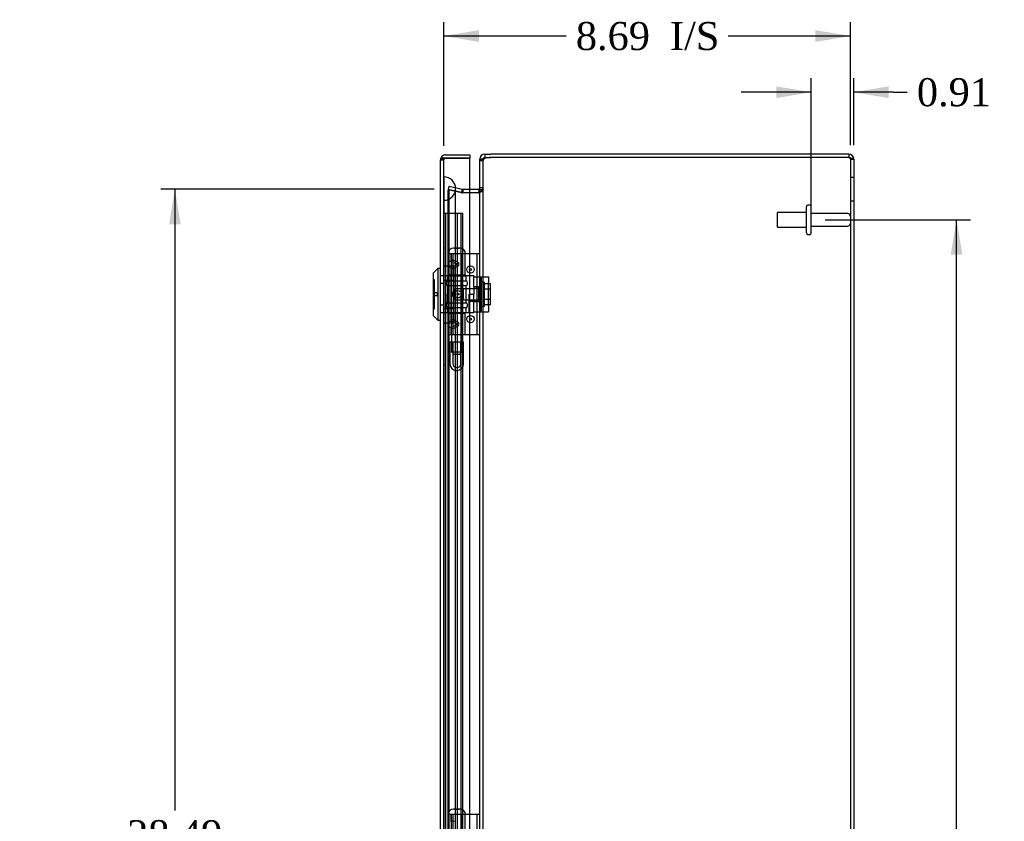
# Model space of a CAD drawing. Header units: inches. Extents: x 1 to 150, y -1 to 99.
# Tile 6 of 9: x 58 to 79, y 53 to 71. Entities that reach past the tile are written whole.
import ezdxf
from ezdxf.enums import TextEntityAlignment as Align
from ezdxf.lldxf.tags import DXFTag

# ---------------------------------------------------------------- set-up
doc = ezdxf.new("R2010")
doc.units = ezdxf.units.IN
doc.header["$MEASUREMENT"] = 0
for name, color, linetype in [('CAP02342', 7, 'Continuous'), ('COM53844', 7, 'Continuous'), ('COM55764-4', 7, 'Continuous'), ('COM55769-11', 7, 'Continuous'), ('COM70219', 7, 'Continuous'), ('Default', 7, 'Continuous'), ('HNG14573-1', 7, 'Continuous'), ('HNG14573-2', 7, 'Continuous'), ('LOK10000', 7, 'Continuous'), ('LOK10000CAM', 7, 'Continuous'), ('LOK10000NUT', 7, 'Continuous'), ('LOK10000SC', 7, 'Continuous'), ('PIN17645', 7, 'Continuous'), ('QLB20183', 7, 'Continuous'), ('STD26098', 7, 'Continuous')]:
    doc.layers.add(name, color=color, linetype=linetype)
doc.styles.add('SEACAD_Times_New_Roman', font='times.ttf')
tags = doc.linetypes.add('HIDDEN2', pattern=[0.1875, 0.125, -0.0625]).pattern_tags.tags
tags[6:7] = [DXFTag(74, 4), DXFTag(75, 0), DXFTag(340, '0'), DXFTag(46, 0.0), DXFTag(50, 0.0), DXFTag(44, 0.0), DXFTag(45, 0.0)]
tags[4:5] = [DXFTag(74, 4), DXFTag(75, 0), DXFTag(340, '0'), DXFTag(46, 0.0), DXFTag(50, 0.0), DXFTag(44, 0.0), DXFTag(45, 0.0)]
doc.dimstyles.new('HAMMOND_(STH_-_120x80)', dxfattribs={"dimtxt": 0.6, "dimasz": 0.75, "dimexe": 0.3, "dimexo": 0.3, "dimgap": 0.15, "dimtad": 0, "dimtih": 1, "dimtoh": 1, "dimzin": 0, "dimdsep": 46, "dimtxsty": 'SEACAD_Times_New_Roman', "dimblk1": '_SE_FILLED', "dimblk2": '_SE_FILLED', "dimsah": 1, "dimcen": 0.3, "dimadec": 0, "dimazin": 0, "dimtfac": 0.8, "dimtofl": 0, "dimtmove": 0, "dimatfit": 3, "dimfxl": 1, "dimtolj": 1, "dimtzin": 0, "dimarcsym": 0})

# ---------------------------------------------------------------- blocks, each defined once
blk = doc.blocks.new('SE3')
at = {"layer": 'CAP02342', "color": 7, "linetype": 'HIDDEN2'}
for p, q in [((67.411, 63.722), (67.703, 63.722)), ((67.411, 63.722), (67.411, 63.249)), ((67.471, 63.722), (67.471, 63.249)), ((67.643, 63.249), (67.643, 63.722)), ((67.703, 63.249), (67.703, 63.722)), ((67.55, 63.17), (67.564, 63.17)), ((67.55, 63.11), (67.564, 63.11))]:
    blk.add_line(p, q, dxfattribs=at)
for centre, radius, start, end in [((67.55, 63.249), 0.139, 180, 270), ((67.55, 63.249), 0.079, 180, 270), ((67.564, 63.249), 0.079, 270, 0), ((67.564, 63.249), 0.139, 270, 0), ((67.55, 63.249), 0.079, 270, 275.0835), ((67.55, 63.249), 0.139, 270, 272.8866), ((67.564, 63.249), 0.079, 264.9165, 270), ((67.564, 63.249), 0.139, 267.1134, 270)]:
    blk.add_arc(centre, radius, start, end, dxfattribs=at)
at = {"layer": 'COM53844', "color": 7, "linetype": 'HIDDEN2'}
for p, q in [((67.282, 66.475), (67.363, 66.475)), ((67.32, 38.975), (67.32, 66.475)), ((67.363, 66.475), (67.607, 66.475)), ((67.57, 38.975), (67.57, 66.475)), ((67.607, 66.475), (67.688, 66.475)), ((67.65, 38.975), (67.65, 66.475)), ((67.688, 38.975), (67.688, 66.475))]:
    blk.add_line(p, q, dxfattribs=at)
at = {"layer": 'COM55764-4', "color": 7, "linetype": 'Continuous'}
for p, q in [((67.21, 67.615), (67.21, 67.614)), ((67.21, 37.861), (67.21, 67.614)), ((67.21, 67.614), (67.21, 67.614)), ((67.21, 67.614), (67.21, 67.614)), ((67.267, 67.65), (67.23, 67.677)), ((67.318, 67.65), (67.23, 67.65)), ((67.318, 67.65), (67.267, 67.65)), ((67.318, 67.722), (67.835, 67.722)), ((67.318, 67.65), (67.318, 67.65)), ((67.318, 67.65), (67.835, 67.65)), ((67.835, 67.65), (67.318, 67.65)), ((67.835, 67.722), (67.835, 67.65)), ((67.835, 37.825), (67.835, 67.65))]:
    blk.add_line(p, q, dxfattribs=at)
at = {"layer": 'COM55764-4', "color": 7, "linetype": 'HIDDEN2'}
for p, q in [((67.21, 67.614), (67.282, 67.614)), ((67.282, 67.614), (67.21, 67.614)), ((67.282, 37.861), (67.282, 67.614)), ((67.318, 67.65), (67.318, 67.65)), ((67.282, 65.133), (67.21, 65.133)), ((67.282, 64.968), (67.21, 64.968)), ((67.282, 64.506), (67.21, 64.506)), ((67.282, 64.342), (67.21, 64.342))]:
    blk.add_line(p, q, dxfattribs=at)
at = {"layer": 'COM55764-4', "color": 7, "linetype": 'Continuous'}
for start, end in [(144.4735, 179.7825), (179.8992, 180), (90, 144.4735)]:
    blk.add_arc((67.318, 67.614), 0.108, start, end, dxfattribs=at)
at = {"layer": 'COM55764-4', "color": 7, "linetype": 'HIDDEN2'}
for start, end in [(90, 179.6975), (90, 179.6975), (179.6975, 180)]:
    blk.add_arc((67.318, 67.614), 0.036, start, end, dxfattribs=at)
for points, knots in [([(67.267, 67.65), (67.265, 67.645), (67.263, 67.639), (67.261, 67.631), (67.26, 67.628), (67.259, 67.624), (67.259, 67.623), (67.258, 67.62), (67.258, 67.619), (67.255, 67.616), (67.253, 67.616), (67.249, 67.615), (67.247, 67.615), (67.241, 67.615), (67.237, 67.615), (67.226, 67.615), (67.218, 67.615), (67.21, 67.615)], [0, 0, 0, 0, 0.25, 0.25, 0.375, 0.375, 0.4375, 0.4375, 0.5, 0.5, 0.5625, 0.5625, 0.625, 0.625, 0.75, 0.75, 1, 1, 1, 1]), ([(67.21, 67.614), (67.216, 67.614), (67.222, 67.614), (67.228, 67.615), (67.234, 67.615), (67.24, 67.615), (67.246, 67.615), (67.247, 67.615), (67.249, 67.615), (67.251, 67.615), (67.252, 67.616), (67.254, 67.616), (67.255, 67.616), (67.256, 67.617), (67.256, 67.617), (67.257, 67.618), (67.257, 67.618), (67.258, 67.619), (67.258, 67.62), (67.259, 67.622), (67.26, 67.626), (67.26, 67.629), (67.261, 67.632), (67.262, 67.635), (67.263, 67.638), (67.264, 67.642), (67.265, 67.646), (67.267, 67.65)], [0, 0, 0, 0, 0.186705, 0.186705, 0.186705, 0.38114, 0.38114, 0.38114, 0.429837, 0.429837, 0.429837, 0.479528, 0.479528, 0.479528, 0.504062, 0.504062, 0.504062, 0.535578, 0.535578, 0.535578, 0.673413, 0.673413, 0.673413, 0.81014, 0.81014, 0.81014, 1, 1, 1, 1])]:
    blk.add_open_spline(points, degree=3, knots=knots, dxfattribs=at)
at = {"layer": 'COM55764-4', "color": 7, "linetype": 'Continuous'}
blk.add_open_spline([(67.23, 67.65), (67.223, 67.644), (67.218, 67.638), (67.212, 67.626), (67.21, 67.62), (67.21, 67.614)], degree=3, knots=[0, 0, 0, 0, 0.5, 0.5, 1, 1, 1, 1], dxfattribs=at)
at = {"layer": 'COM55769-11', "color": 7, "linetype": 'Continuous'}
for p, q in [((68.047, 67.597), (68.047, 67.63)), ((68.047, 67.63), (68.098, 67.63)), ((68.155, 67.738), (68.284, 67.738)), ((68.155, 67.738), (68.155, 67.666)), ((68.155, 67.666), (68.284, 67.666)), ((75.939, 67.738), (68.284, 67.738)), ((75.939, 67.666), (68.284, 67.666)), ((75.939, 67.666), (68.284, 67.666)), ((75.939, 67.738), (75.939, 67.666)), ((76.047, 67.63), (76.047, 37.846)), ((68.047, 37.88), (68.047, 67.597)), ((67.835, 66.988), (68.011, 66.988)), ((68.019, 66.989), (68.032, 66.93)), ((67.835, 66.916), (68.011, 66.916)), ((68.011, 66.905), (67.835, 66.905)), ((68.019, 66.905), (68.011, 66.905))]:
    blk.add_line(p, q, dxfattribs=at)
at = {"layer": 'COM55769-11', "color": 7, "linetype": 'HIDDEN2'}
for p, q in [((68.098, 67.63), (68.119, 67.63)), ((68.119, 67.597), (68.119, 67.63)), ((75.975, 67.63), (76.047, 67.63)), ((75.975, 67.63), (75.975, 37.846)), ((68.047, 67.597), (68.119, 67.597)), ((68.119, 37.88), (68.119, 67.597)), ((76.047, 67.238), (75.975, 67.238)), ((67.393, 67.054), (67.376, 66.984)), ((67.376, 66.984), (67.657, 66.919)), ((67.657, 66.908), (67.376, 66.974)), ((67.376, 38.502), (67.376, 66.974)), ((67.393, 66.974), (67.376, 66.974)), ((67.393, 67.054), (67.673, 66.989)), ((67.673, 66.908), (67.393, 66.974)), ((67.393, 38.502), (67.393, 66.974)), ((67.673, 66.989), (67.657, 66.919)), ((67.673, 66.989), (67.681, 66.988)), ((67.681, 66.988), (67.688, 66.988)), ((67.681, 66.988), (67.681, 66.916)), ((67.688, 66.988), (67.688, 66.916)), ((67.688, 66.988), (67.835, 66.988)), ((68.047, 67.024), (68.119, 67.024)), ((68.047, 66.982), (68.119, 66.982)), ((67.657, 66.919), (67.681, 66.916)), ((67.673, 66.908), (67.657, 66.908)), ((67.681, 66.906), (67.657, 66.908)), ((67.657, 66.908), (67.681, 66.906)), ((67.681, 66.906), (67.673, 66.908)), ((67.681, 66.916), (67.688, 66.916)), ((67.688, 66.905), (67.681, 66.906)), ((67.688, 66.916), (67.835, 66.916)), ((67.835, 66.905), (67.688, 66.905)), ((68.019, 66.905), (68.035, 66.905)), ((68.032, 66.93), (68.035, 66.919)), ((75.975, 66.738), (76.047, 66.738))]:
    blk.add_line(p, q, dxfattribs=at)
at = {"layer": 'COM55769-11', "color": 7, "linetype": 'Continuous'}
for centre, radius, start, end in [((68.155, 67.63), 0.108, 90, 180), ((68.155, 67.63), 0.036, 90, 180), ((68.284, 67.284), 0.382, 90, 109.6817), ((75.939, 67.63), 0.108, 0, 90), ((75.939, 67.63), 0.036, 65.9775, 90), ((68.011, 67.024), 0.036, 270, 282.7679), ((68.011, 67.024), 0.036, 282.7679, 0), ((67.905, 66.99), 0.142, 323.1558, 356.7199), ((68.011, 67.024), 0.108, 270, 277.9391)]:
    blk.add_arc(centre, radius, start, end, dxfattribs=at)
at = {"layer": 'COM55769-11', "color": 7, "linetype": 'HIDDEN2'}
for centre, radius, start, end in [((75.939, 67.63), 0.036, 0, 65.9775), ((68.011, 67.024), 0.108, 282.7679, 0), ((68.011, 67.024), 0.108, 277.9391, 282.7679)]:
    blk.add_arc(centre, radius, start, end, dxfattribs=at)
at = {"layer": 'COM55769-11', "color": 7, "linetype": 'Continuous'}
for points, knots in [([(68.155, 67.644), (68.153, 67.643), (68.148, 67.643), (68.142, 67.641), (68.136, 67.64), (68.129, 67.639), (68.123, 67.637), (68.117, 67.636), (68.111, 67.634), (68.106, 67.633), (68.1, 67.631), (68.095, 67.63), (68.09, 67.628), (68.085, 67.627), (68.081, 67.625), (68.073, 67.622), (68.063, 67.617), (68.055, 67.612), (68.051, 67.607), (68.048, 67.604), (68.047, 67.6), (68.047, 67.598), (68.047, 67.597)], [0, 0, 0, 0, 0.037191, 0.074292, 0.1113, 0.148214, 0.185032, 0.22175, 0.258368, 0.294882, 0.331291, 0.367592, 0.403784, 0.439864, 0.475831, 0.511682, 0.636051, 0.758907, 0.819804, 0.880292, 0.94036, 1, 1, 1, 1]), ([(75.939, 67.666), (75.953, 67.663), (75.967, 67.66), (75.993, 67.654), (76.005, 67.651), (76.025, 67.645), (76.033, 67.642), (76.044, 67.636), (76.047, 67.633), (76.047, 67.63)], [0, 0, 0, 0, 0.25, 0.25, 0.5, 0.5, 0.75, 0.75, 1, 1, 1, 1])]:
    blk.add_open_spline(points, degree=3, knots=knots, dxfattribs=at)
at = {"layer": 'COM55769-11', "color": 7, "linetype": 'HIDDEN2'}
for points, knots in [([(68.155, 67.644), (68.15, 67.641), (68.145, 67.638), (68.136, 67.631), (68.132, 67.627), (68.125, 67.619), (68.123, 67.615), (68.12, 67.606), (68.119, 67.602), (68.119, 67.597)], [0, 0, 0, 0, 0.25, 0.25, 0.5, 0.5, 0.75, 0.75, 1, 1, 1, 1]), ([(75.939, 67.666), (75.948, 67.66), (75.958, 67.654), (75.971, 67.642), (75.975, 67.636), (75.975, 67.63)], [0, 0, 0, 0, 0.5, 0.5, 1, 1, 1, 1]), ([(68.119, 66.982), (68.119, 66.975), (68.117, 66.969), (68.109, 66.956), (68.103, 66.95), (68.088, 66.937), (68.078, 66.93), (68.058, 66.918), (68.047, 66.911), (68.035, 66.905)], [0, 0, 0, 0, 0.25, 0.25, 0.5, 0.5, 0.75, 0.75, 1, 1, 1, 1])]:
    blk.add_open_spline(points, degree=3, knots=knots, dxfattribs=at)
at = {"layer": 'COM70219', "color": 7, "linetype": 'HIDDEN2'}
for p, q in [((67.283, 66.749), (67.283, 67.248)), ((67.284, 67.248), (67.283, 67.248)), ((67.284, 66.749), (67.284, 67.248)), ((67.286, 66.999), (67.284, 67.248)), ((67.284, 66.75), (67.286, 66.999)), ((67.286, 66.749), (67.286, 66.999)), ((67.532, 66.749), (67.532, 66.999)), ((67.283, 66.75), (67.284, 66.75)), ((67.283, 38.727), (67.283, 66.749)), ((67.284, 38.727), (67.284, 66.749)), ((67.286, 38.727), (67.286, 66.749)), ((67.532, 38.727), (67.532, 66.749))]:
    blk.add_line(p, q, dxfattribs=at)
for start, end in [(0, 90), (270, 0)]:
    blk.add_arc((67.282, 66.999), 0.25, start, end, dxfattribs=at)
at = {"layer": 'HNG14573-1', "color": 7, "linetype": 'HIDDEN2'}
for p, q in [((67.495, 65.604), (67.379, 65.604)), ((67.379, 65.417), (67.379, 65.604)), ((67.436, 65.456), (67.436, 65.604)), ((67.444, 65.151), (67.444, 65.604)), ((67.48, 65.151), (67.48, 65.604)), ((67.671, 65.604), (67.495, 65.604)), ((67.691, 65.604), (67.671, 65.604)), ((67.678, 65.151), (67.678, 65.604)), ((67.969, 65.604), (67.691, 65.604)), ((67.735, 65.151), (67.735, 65.604)), ((68.047, 65.604), (67.969, 65.604)), ((67.99, 63.872), (67.99, 65.604)), ((67.379, 65.384), (67.379, 65.417)), ((67.379, 65.375), (67.379, 65.384)), ((67.379, 65.341), (67.379, 65.375)), ((67.379, 64.135), (67.379, 65.341)), ((67.436, 65.456), (67.436, 65.43)), ((67.436, 65.43), (67.436, 65.328)), ((67.436, 65.303), (67.436, 65.328)), ((67.436, 64.174), (67.436, 65.303)), ((67.495, 65.417), (67.57, 65.384)), ((67.57, 65.375), (67.495, 65.341)), ((67.564, 65.43), (67.508, 65.456)), ((67.564, 65.328), (67.508, 65.303)), ((67.436, 65.151), (67.379, 65.151)), ((67.436, 65.151), (67.444, 65.151)), ((67.444, 65.151), (67.735, 65.151)), ((67.436, 64.326), (67.379, 64.326)), ((67.444, 64.326), (67.436, 64.326)), ((67.444, 63.872), (67.444, 64.326)), ((67.735, 64.326), (67.444, 64.326)), ((67.48, 63.872), (67.48, 64.326)), ((67.678, 63.872), (67.678, 64.326)), ((67.735, 63.872), (67.735, 64.326)), ((67.379, 64.102), (67.379, 64.135)), ((67.379, 64.093), (67.379, 64.102)), ((67.379, 64.059), (67.379, 64.093)), ((67.379, 63.872), (67.379, 64.059)), ((67.436, 64.148), (67.436, 64.174)), ((67.436, 64.148), (67.436, 64.046)), ((67.436, 64.046), (67.436, 64.021)), ((67.436, 63.872), (67.436, 64.021)), ((67.495, 64.135), (67.57, 64.102)), ((67.57, 64.093), (67.495, 64.059)), ((67.508, 64.174), (67.564, 64.148)), ((67.508, 64.021), (67.564, 64.046)), ((67.495, 63.872), (67.379, 63.872)), ((67.671, 63.872), (67.495, 63.872)), ((67.691, 63.872), (67.671, 63.872)), ((67.969, 63.872), (67.691, 63.872)), ((68.047, 63.872), (67.969, 63.872)), ((67.495, 53.604), (67.379, 53.604)), ((67.379, 53.417), (67.379, 53.604)), ((67.436, 53.456), (67.436, 53.604)), ((67.444, 53.151), (67.444, 53.604)), ((67.48, 53.151), (67.48, 53.604)), ((67.671, 53.604), (67.495, 53.604)), ((67.691, 53.604), (67.671, 53.604)), ((67.678, 53.151), (67.678, 53.604)), ((67.969, 53.604), (67.691, 53.604)), ((67.735, 53.151), (67.735, 53.604)), ((68.047, 53.604), (67.969, 53.604)), ((67.99, 51.872), (67.99, 53.604))]:
    blk.add_line(p, q, dxfattribs=at)
for centre, radius in [((67.85, 65.269), 0.079), ((67.85, 65.269), 0.022), ((67.85, 64.207), 0.079), ((67.85, 64.207), 0.022)]:
    blk.add_circle(centre, radius, dxfattribs=at)
for centre, major_axis, ratio, start_param, end_param in [((67.529, 65.335), (0.147, -0.094), 0.323001, 2.000852, 3.344755), ((67.529, 65.423), (0.147, 0.094), 0.323001, 2.93843, 4.282333), ((67.529, 65.405), (0.0911, -0.0581), 0.323001, 2.000852, 3.344755), ((67.529, 65.354), (0.0911, 0.0581), 0.323001, 2.93843, 4.282333), ((67.508, 65.379), (-0.0978, 0), 0.638889, 2.181662, 4.101524), ((67.565, 65.379), (-0.00861, 0), 0.638889, 2.181662, 4.101524), ((67.529, 64.053), (0.147, -0.094), 0.323001, 2.000852, 3.344755), ((67.529, 64.141), (0.147, 0.094), 0.323001, 2.93843, 4.282333), ((67.529, 64.123), (0.0911, -0.0581), 0.323001, 2.000852, 3.344755), ((67.529, 64.072), (0.0911, 0.0581), 0.323001, 2.93843, 4.282333), ((67.508, 64.097), (-0.0978, 0), 0.638889, 2.181662, 4.101524), ((67.565, 64.097), (-0.00861, 0), 0.638889, 2.181662, 4.101524), ((67.529, 53.405), (0.0911, -0.0581), 0.323001, 2.000852, 3.344755)]:
    blk.add_ellipse(centre, major_axis=major_axis, ratio=ratio, start_param=start_param, end_param=end_param, dxfattribs=at)
for centre, major_axis in [((67.58, 64.738), (0, -0.079)), ((67.583, 64.738), (0, 0.022))]:
    blk.add_ellipse(centre, major_axis=major_axis, ratio=0.97437, dxfattribs=at)
at = {"layer": 'HNG14573-2', "color": 7, "linetype": 'HIDDEN2'}
for p, q in [((67.358, 65.132), (67.756, 65.132)), ((67.358, 65.132), (67.358, 65.024)), ((67.437, 65.132), (67.437, 64.345)), ((67.677, 64.345), (67.677, 65.132)), ((67.756, 65.024), (67.756, 65.132)), ((67.329, 64.986), (67.329, 64.963)), ((67.358, 65.024), (67.756, 65.024)), ((67.358, 64.924), (67.756, 64.924)), ((67.358, 64.924), (67.358, 64.552)), ((67.756, 64.552), (67.756, 64.924)), ((67.784, 64.963), (67.784, 64.986)), ((67.329, 64.514), (67.329, 64.509)), ((67.329, 64.498), (67.329, 64.491)), ((67.358, 64.552), (67.756, 64.552)), ((67.358, 64.452), (67.756, 64.452)), ((67.358, 64.452), (67.358, 64.345)), ((67.756, 64.345), (67.756, 64.452)), ((67.784, 64.491), (67.784, 64.514))]:
    blk.add_line(p, q, dxfattribs=at)
for centre, start, end in [((67.369, 64.986), 106.7083, 180), ((67.369, 64.963), 180, 253.2917), ((67.744, 64.986), 0, 73.2917), ((67.744, 64.963), 286.7083, 0), ((67.369, 64.514), 106.7083, 180), ((67.369, 64.491), 180, 253.2917), ((67.744, 64.514), 0, 73.2917), ((67.744, 64.491), 286.7083, 0)]:
    blk.add_arc(centre, 0.04, start, end, dxfattribs=at)
at = {"layer": 'LOK10000', "color": 7, "linetype": 'Continuous'}
for p, q in [((67.15, 65.287), (67.05, 65.187)), ((67.15, 65.287), (67.15, 64.187)), ((67.21, 65.287), (67.15, 65.287)), ((67.05, 65.187), (67.05, 64.287)), ((67.05, 64.287), (67.15, 64.187)), ((67.15, 64.187), (67.21, 64.187))]:
    blk.add_line(p, q, dxfattribs=at)
at = {"layer": 'LOK10000', "color": 7, "linetype": 'HIDDEN2'}
for p, q in [((67.28, 65.133), (67.21, 65.133)), ((67.92, 65.13), (67.28, 65.13)), ((67.92, 65.13), (67.92, 65.112)), ((67.08, 65.05), (67.05, 65.05)), ((67.08, 64.425), (67.08, 65.05)), ((67.28, 64.968), (67.21, 64.968)), ((67.92, 64.904), (67.92, 64.737)), ((68.02, 64.895), (67.92, 64.895)), ((68.02, 64.895), (68.02, 64.58)), ((67.14, 64.767), (67.08, 64.767)), ((67.14, 64.707), (67.08, 64.707)), ((67.14, 64.767), (67.14, 64.707)), ((67.52, 64.853), (67.45, 64.737)), ((67.45, 64.737), (67.52, 64.621)), ((67.52, 64.853), (67.52, 64.621)), ((68.02, 64.853), (67.52, 64.853)), ((67.82, 64.345), (67.82, 64.737)), ((67.82, 64.737), (67.92, 64.737)), ((67.28, 64.506), (67.21, 64.506)), ((67.52, 64.621), (68.02, 64.621)), ((68.02, 64.58), (67.82, 64.58)), ((67.05, 64.425), (67.08, 64.425)), ((67.28, 64.342), (67.21, 64.342)), ((67.28, 64.345), (67.82, 64.345)), ((67.82, 64.345), (67.92, 64.345)), ((67.92, 64.345), (67.92, 64.362))]:
    blk.add_line(p, q, dxfattribs=at)
at = {"layer": 'LOK10000CAM', "color": 7, "linetype": 'HIDDEN2'}
for p, q in [((67.92, 65.112), (68.085, 65.112)), ((67.92, 64.904), (67.92, 65.112)), ((68.07, 64.362), (68.07, 65.112)), ((68.085, 64.987), (68.085, 65.112)), ((68.085, 65.112), (68.235, 65.112)), ((68.235, 65.112), (68.235, 64.987)), ((67.92, 64.895), (68.07, 64.895)), ((68.085, 64.487), (68.085, 64.987)), ((68.235, 64.487), (68.235, 64.987)), ((67.92, 64.362), (67.92, 64.737)), ((67.92, 64.58), (68.07, 64.58)), ((68.085, 64.362), (68.085, 64.487)), ((68.235, 64.487), (68.235, 64.362)), ((67.92, 64.362), (68.085, 64.362)), ((68.085, 64.362), (68.235, 64.362))]:
    blk.add_line(p, q, dxfattribs=at)
at = {"layer": 'LOK10000NUT', "color": 7, "linetype": 'HIDDEN2'}
for p, q in [((67.28, 65.043), (67.28, 65.349)), ((67.28, 65.349), (67.495, 65.349)), ((67.495, 65.043), (67.495, 65.349)), ((67.495, 65.13), (67.28, 65.13)), ((67.28, 64.431), (67.28, 65.043)), ((67.28, 65.043), (67.495, 65.043)), ((67.495, 64.431), (67.495, 65.043)), ((67.28, 64.125), (67.28, 64.431)), ((67.28, 64.431), (67.495, 64.431)), ((67.28, 64.345), (67.495, 64.345)), ((67.495, 64.125), (67.495, 64.431)), ((67.28, 64.125), (67.495, 64.125))]:
    blk.add_line(p, q, dxfattribs=at)
at = {"layer": 'LOK10000SC', "color": 7, "linetype": 'HIDDEN2'}
for p, q in [((68.14, 65), (68.07, 65)), ((68.14, 65), (68.14, 64.475)), ((68.277, 64.959), (68.14, 64.959)), ((68.277, 64.848), (68.277, 64.959)), ((67.695, 64.853), (67.695, 64.621)), ((68.07, 64.853), (67.695, 64.853)), ((68.277, 64.848), (68.14, 64.848)), ((68.277, 64.626), (68.277, 64.848)), ((67.695, 64.621), (68.07, 64.621)), ((68.07, 64.475), (68.14, 64.475)), ((68.277, 64.626), (68.14, 64.626)), ((68.277, 64.515), (68.14, 64.515)), ((68.277, 64.515), (68.277, 64.626))]:
    blk.add_line(p, q, dxfattribs=at)
at = {"layer": 'PIN17645', "color": 7, "linetype": 'HIDDEN2'}
for p, q in [((67.626, 65.723), (67.487, 65.723)), ((67.507, 65.721), (67.607, 65.721)), ((67.369, 65.604), (67.379, 65.604)), ((67.67, 63.504), (67.67, 65.604)), ((67.444, 65.151), (67.444, 64.326)), ((67.444, 63.872), (67.444, 63.504)), ((67.444, 63.504), (67.67, 63.504)), ((67.444, 63.504), (67.494, 63.454)), ((67.494, 63.454), (67.62, 63.454)), ((67.62, 63.454), (67.67, 63.504)), ((67.626, 53.723), (67.487, 53.723)), ((67.507, 53.721), (67.607, 53.721)), ((67.369, 53.604), (67.379, 53.604)), ((67.67, 51.504), (67.67, 53.604))]:
    blk.add_line(p, q, dxfattribs=at)
for centre, start, end in [((67.487, 65.604), 90, 180), ((67.487, 65.604), 80.5843, 90), ((67.626, 65.604), 90, 99.4157), ((67.626, 65.604), 0, 90), ((67.487, 53.604), 90, 180), ((67.487, 53.604), 80.5843, 90), ((67.626, 53.604), 90, 99.4157), ((67.626, 53.604), 0, 90)]:
    blk.add_arc(centre, 0.119, start, end, dxfattribs=at)
at = {"layer": 'QLB20183', "color": 7, "linetype": 'HIDDEN2'}
for p, q in [((67.312, 65.722), (67.282, 65.722)), ((67.312, 65.722), (67.312, 65.347)), ((67.312, 65.347), (67.312, 63.597)), ((67.329, 64.728), (67.31, 64.728)), ((67.329, 64.713), (67.31, 64.713)), ((67.329, 64.713), (67.31, 64.713)), ((67.329, 64.712), (67.31, 64.712)), ((67.329, 64.698), (67.31, 64.698)), ((67.31, 64.668), (67.329, 64.668)), ((67.327, 64.725), (67.312, 64.725)), ((67.327, 64.723), (67.312, 64.723)), ((67.327, 64.72), (67.312, 64.72)), ((67.327, 64.711), (67.312, 64.711)), ((67.327, 64.709), (67.312, 64.709)), ((67.327, 64.708), (67.312, 64.708)), ((67.327, 64.708), (67.312, 64.708)), ((67.327, 64.708), (67.312, 64.708)), ((67.327, 64.707), (67.312, 64.707)), ((67.327, 64.706), (67.312, 64.706)), ((67.327, 64.705), (67.312, 64.705)), ((67.327, 64.704), (67.312, 64.704)), ((67.327, 64.702), (67.312, 64.702)), ((67.327, 64.701), (67.312, 64.701)), ((67.327, 64.699), (67.312, 64.699)), ((67.327, 64.699), (67.312, 64.699)), ((67.327, 64.698), (67.312, 64.698)), ((67.327, 64.696), (67.312, 64.696)), ((67.327, 64.695), (67.312, 64.695)), ((67.327, 64.694), (67.312, 64.694)), ((67.327, 64.693), (67.312, 64.693)), ((67.327, 64.692), (67.312, 64.692)), ((67.327, 64.691), (67.312, 64.691)), ((67.327, 64.691), (67.312, 64.691)), ((67.327, 64.69), (67.312, 64.69)), ((67.327, 64.689), (67.312, 64.689)), ((67.312, 64.689), (67.327, 64.689)), ((67.312, 64.689), (67.327, 64.689)), ((67.327, 64.682), (67.312, 64.682)), ((67.327, 64.675), (67.312, 64.675)), ((67.327, 64.669), (67.312, 64.669)), ((67.327, 64.668), (67.312, 64.668)), ((67.327, 64.666), (67.312, 64.666)), ((67.327, 64.728), (67.327, 64.72)), ((67.327, 64.682), (67.327, 64.712)), ((67.327, 64.686), (67.327, 64.693)), ((67.327, 64.536), (67.327, 64.682)), ((67.31, 64.625), (67.329, 64.625)), ((67.329, 64.61), (67.31, 64.61)), ((67.329, 64.587), (67.31, 64.587)), ((67.329, 64.536), (67.31, 64.536)), ((67.329, 64.534), (67.31, 64.534)), ((67.31, 64.513), (67.329, 64.513)), ((67.31, 64.513), (67.329, 64.513)), ((67.31, 64.499), (67.329, 64.499)), ((67.329, 64.488), (67.31, 64.488)), ((67.329, 64.487), (67.31, 64.487)), ((67.31, 64.477), (67.329, 64.477)), ((67.329, 64.472), (67.31, 64.472)), ((67.31, 64.462), (67.329, 64.462)), ((67.327, 64.647), (67.312, 64.647)), ((67.327, 64.644), (67.312, 64.644)), ((67.327, 64.637), (67.312, 64.637)), ((67.327, 64.637), (67.312, 64.637)), ((67.327, 64.637), (67.312, 64.637)), ((67.327, 64.637), (67.312, 64.637)), ((67.327, 64.632), (67.312, 64.632)), ((67.327, 64.632), (67.312, 64.632)), ((67.327, 64.629), (67.312, 64.629)), ((67.327, 64.623), (67.312, 64.623)), ((67.327, 64.623), (67.312, 64.623)), ((67.327, 64.619), (67.312, 64.619)), ((67.327, 64.617), (67.312, 64.617)), ((67.327, 64.617), (67.312, 64.617)), ((67.327, 64.612), (67.312, 64.612)), ((67.327, 64.602), (67.312, 64.602)), ((67.327, 64.598), (67.312, 64.598)), ((67.327, 64.597), (67.312, 64.597)), ((67.327, 64.596), (67.312, 64.596)), ((67.327, 64.594), (67.312, 64.594)), ((67.327, 64.59), (67.312, 64.59)), ((67.327, 64.581), (67.312, 64.581)), ((67.327, 64.56), (67.312, 64.56)), ((67.327, 64.559), (67.312, 64.559)), ((67.327, 64.54), (67.312, 64.54)), ((67.327, 64.539), (67.312, 64.539)), ((67.327, 64.539), (67.312, 64.539)), ((67.327, 64.537), (67.312, 64.537)), ((67.327, 64.536), (67.312, 64.536)), ((67.327, 64.534), (67.312, 64.534)), ((67.327, 64.533), (67.312, 64.533)), ((67.327, 64.533), (67.312, 64.533)), ((67.327, 64.532), (67.312, 64.532)), ((67.327, 64.53), (67.312, 64.53)), ((67.327, 64.529), (67.312, 64.529)), ((67.327, 64.526), (67.312, 64.526)), ((67.327, 64.525), (67.312, 64.525)), ((67.327, 64.523), (67.312, 64.523)), ((67.327, 64.52), (67.312, 64.52)), ((67.327, 64.52), (67.312, 64.52)), ((67.327, 64.519), (67.312, 64.519)), ((67.327, 64.518), (67.312, 64.518)), ((67.327, 64.518), (67.312, 64.518)), ((67.327, 64.517), (67.312, 64.517)), ((67.327, 64.513), (67.312, 64.513)), ((67.327, 64.507), (67.312, 64.507)), ((67.327, 64.506), (67.312, 64.506)), ((67.327, 64.504), (67.312, 64.504)), ((67.327, 64.504), (67.312, 64.504)), ((67.327, 64.5), (67.312, 64.5)), ((67.327, 64.498), (67.312, 64.498)), ((67.327, 64.485), (67.312, 64.485)), ((67.327, 64.484), (67.312, 64.484)), ((67.327, 64.481), (67.312, 64.481)), ((67.327, 64.477), (67.312, 64.477)), ((67.327, 64.477), (67.312, 64.477)), ((67.327, 64.47), (67.312, 64.47)), ((67.327, 64.467), (67.312, 64.467)), ((67.327, 64.465), (67.312, 64.465)), ((67.327, 64.464), (67.312, 64.464)), ((67.312, 64.463), (67.327, 64.463)), ((67.327, 64.5), (67.327, 64.536)), ((67.327, 64.477), (67.327, 64.5)), ((67.327, 64.465), (67.327, 64.477)), ((67.312, 63.597), (67.312, 63.222)), ((67.312, 63.222), (67.282, 63.222))]:
    blk.add_line(p, q, dxfattribs=at)
at = {"layer": 'STD26098', "color": 7, "linetype": 'HIDDEN2'}
for p, q in [((75.038, 66.05), (75.038, 66.615)), ((75.108, 66.645), (75.068, 66.645)), ((75.138, 66.05), (75.138, 66.615)), ((74.413, 66.176), (74.413, 66.488)), ((75.038, 66.488), (74.413, 66.488)), ((75.915, 66.467), (75.138, 66.467)), ((74.413, 66.176), (75.038, 66.176)), ((75.138, 66.197), (75.915, 66.197)), ((75.068, 66.02), (75.108, 66.02))]:
    blk.add_line(p, q, dxfattribs=at)
for centre, radius, start, end in [((75.068, 66.615), 0.03, 90, 180), ((75.108, 66.615), 0.03, 0, 90), ((75.915, 66.407), 0.06, 0, 90), ((75.915, 66.257), 0.06, 270, 0), ((75.068, 66.05), 0.03, 180, 270), ((75.108, 66.05), 0.03, 270, 0)]:
    blk.add_arc(centre, radius, start, end, dxfattribs=at)
blk = doc.blocks.new('DMBLK2388')
at = {"layer": 'Default', "linetype": 'Continuous'}
for points in [[(68.032, 70.388), (67.282, 70.263), (68.032, 70.138)], [(75.225, 70.388), (75.225, 70.138), (75.975, 70.263)]]:
    blk.add_hatch(color=7, dxfattribs=at).paths.add_polyline_path(points)
at = {"layer": 'Default', "color": 7, "linetype": 'Continuous'}
for p, q in [((67.282, 67.914), (67.282, 70.563)), ((75.975, 67.93), (75.975, 70.563)), ((69.893, 70.263), (67.282, 70.263)), ((75.975, 70.263), (73.363, 70.263))]:
    blk.add_line(p, q, dxfattribs=at)
at = {"layer": 'Default', "color": 7, "linetype": 'Continuous', "style": 'SEACAD_Times_New_Roman'}
for s, p in [('8.69', (70.103, 70.563)), ('I/S', (72.116, 70.563))]:
    blk.add_text(s, height=0.6, dxfattribs=at).set_placement(p, align=Align.TOP_LEFT)
blk = doc.blocks.new('_SE_FILLED')
at = {"color": 0}
blk.add_line((0, 0), (-1, 0), dxfattribs=at)
blk.add_solid([(0, 0), (-1, -0.1665), (-1, 0.1665), (0, 0)], dxfattribs=at)
blk = doc.blocks.new('DMBLK2396')
at = {"layer": 'Default', "linetype": 'Continuous'}
for points in [[(78.371, 65.582), (78.246, 66.332), (78.121, 65.582)], [(78.371, 39.894), (78.121, 39.894), (78.246, 39.144)]]:
    blk.add_hatch(color=7, dxfattribs=at).paths.add_polyline_path(points)
at = {"layer": 'Default', "color": 7, "linetype": 'Continuous'}
for p, q in [((75.438, 66.332), (78.546, 66.332)), ((78.246, 53.248), (78.246, 66.332)), ((78.246, 39.144), (78.246, 52.438)), ((75.438, 39.144), (78.546, 39.144))]:
    blk.add_line(p, q, dxfattribs=at)
at = {"layer": 'Default', "color": 7, "linetype": 'Continuous', "style": 'SEACAD_Times_New_Roman'}
blk.add_text('27.19', height=0.6, dxfattribs=at).set_placement((77.222, 53.038), align=Align.TOP_LEFT)
blk = doc.blocks.new('DMBLK2402')
at = {"layer": 'Default', "linetype": 'Continuous'}
for points in [[(61.403, 66.234), (61.653, 66.234), (61.528, 66.984)], [(61.403, 39.246), (61.528, 38.496), (61.653, 39.246)]]:
    blk.add_hatch(color=7, dxfattribs=at).paths.add_polyline_path(points)
at = {"layer": 'Default', "color": 7, "linetype": 'Continuous'}
for p, q in [((67.076, 66.984), (61.228, 66.984)), ((61.528, 66.984), (61.528, 53.695)), ((61.528, 51.985), (61.528, 38.496)), ((67.093, 38.496), (61.228, 38.496))]:
    blk.add_line(p, q, dxfattribs=at)
at = {"layer": 'Default', "color": 7, "linetype": 'Continuous', "style": 'SEACAD_Times_New_Roman'}
for s, p in [('28.49', (60.505, 53.485)), ('DOOR OPENING', (58.208, 52.585))]:
    blk.add_text(s, height=0.6, dxfattribs=at).set_placement(p, align=Align.TOP_LEFT)
blk = doc.blocks.new('DMBLK2410')
at = {"layer": 'Default', "linetype": 'Continuous'}
for points in [[(74.388, 69.186), (74.388, 68.936), (75.138, 69.061)], [(76.797, 69.186), (76.047, 69.061), (76.797, 68.936)]]:
    blk.add_hatch(color=7, dxfattribs=at).paths.add_polyline_path(points)
at = {"layer": 'Default', "color": 7, "linetype": 'Continuous'}
for p, q in [((75.138, 66.632), (75.138, 69.361)), ((76.047, 67.93), (76.047, 69.361)), ((75.138, 69.061), (73.638, 69.061)), ((76.887, 69.061), (76.047, 69.061)), ((76.887, 69.061), (77.187, 69.061))]:
    blk.add_line(p, q, dxfattribs=at)
at = {"layer": 'Default', "color": 7, "linetype": 'Continuous', "style": 'SEACAD_Times_New_Roman'}
blk.add_text('0.91', height=0.6, dxfattribs=at).set_placement((77.397, 69.361), align=Align.TOP_LEFT)

msp = doc.modelspace()

# ---------------------------------------------------------------- block references
at = {"layer": 'Default'}
msp.add_blockref('SE3', (0, 0), dxfattribs=at)

# ---------------------------------------------------------------- dimensions: what is measured, and where the dimension line sits
at = {"layer": 'Default', "color": 7, "linetype": 'Continuous'}
for base, p1, p2, angle, text, picture, middle in [((75.975, 70.263), (75.975, 67.63), (67.282, 67.614), 180.1055, '\\A1;<> I/S', 'DMBLK2388', (71.628, 70.263)), ((61.528, 66.984), (67.376, 66.984), (67.393, 38.496), 270.0326, '\\A1;<>\\PDOOR OPENING', 'DMBLK2402', (61.528, 53.185)), ((78.246, 39.144), (75.138, 39.144), (75.138, 66.332), 90, '\\A1;<>', 'DMBLK2396', (78.246, 52.738))]:
    dim = msp.add_linear_dim(base=base, p1=p1, p2=p2, angle=angle, text=text, dimstyle='HAMMOND_(STH_-_120x80)', dxfattribs=at)
    dim.commit()
    dim.dimension.update_dxf_attribs({"geometry": picture, "text_midpoint": middle, "dimtype": 161})
dim = msp.add_linear_dim(base=(75.138, 69.061), p1=(76.047, 67.63), p2=(75.138, 66.332), text='\\A1;<>', dimstyle='HAMMOND_(STH_-_120x80)', override={"dimtmove": 1}, dxfattribs=at)
dim.commit()
dim.dimension.update_dxf_attribs({"geometry": 'DMBLK2410', "text_midpoint": (77.187, 69.061), "dimtype": 160})

doc.saveas('drawing.dxf')
